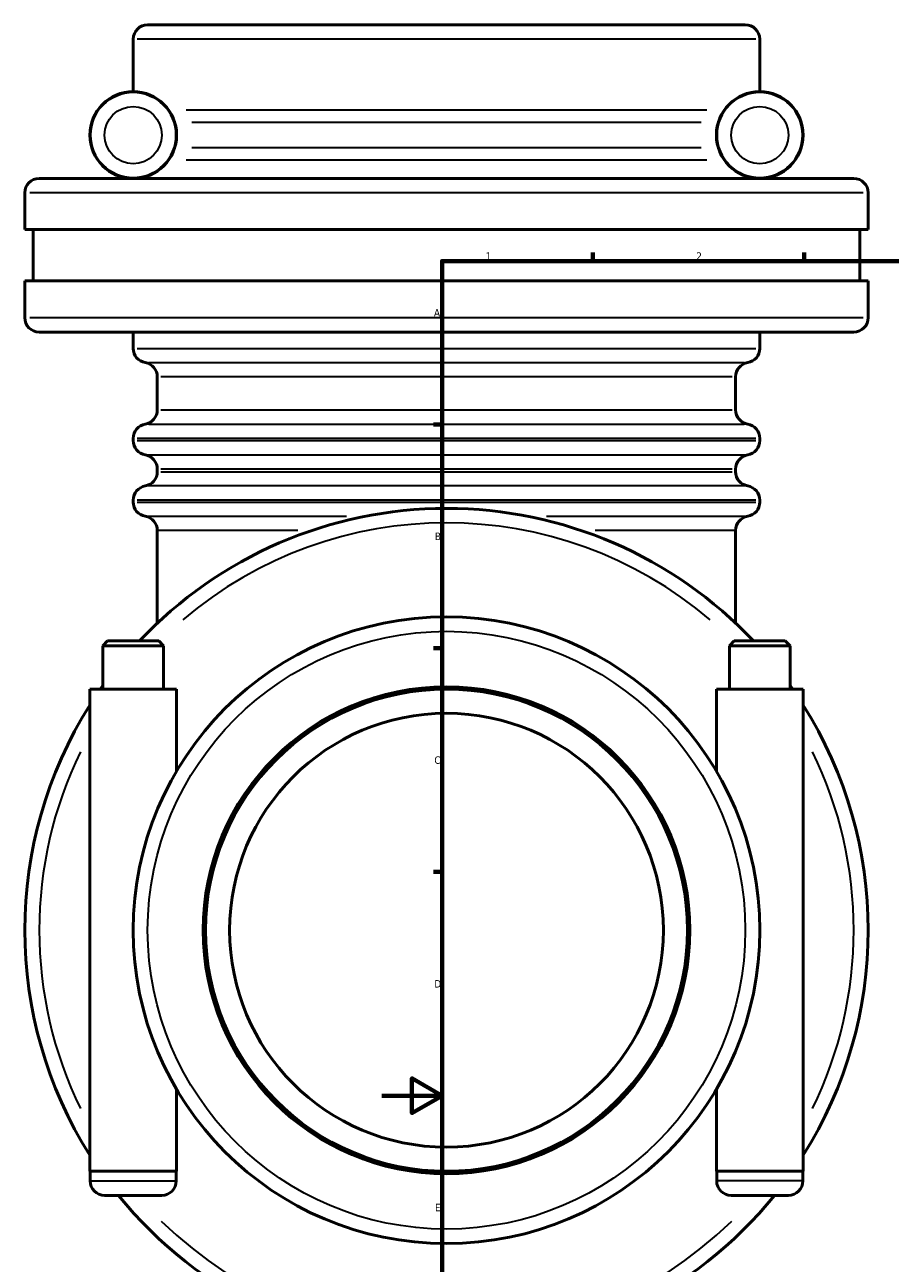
# Model space of a CAD drawing. Header units: millimetres. Extents: x -119 to 1313, y -331 to 1658.
# Tile 3 of 12: x -119 to 169, y 241 to 652. Entities that reach past the tile are written whole.
import ezdxf

# ---------------------------------------------------------------- set-up
doc = ezdxf.new("R2010")
doc.units = ezdxf.units.MM
for name, color, linetype, lineweight in [('Border (ISO)', 7, 'Continuous', 70), ('Visible (ISO)', 7, 'Continuous', 50), ('Visible Narrow (ISO)', 7, 'Continuous', 35)]:
    doc.layers.add(name, color=color, linetype=linetype, lineweight=lineweight)
doc.styles.add('Note Text (ISO)', font='tahoma.ttf')

# ---------------------------------------------------------------- blocks, each defined once
blk = doc.blocks.new('Borders Default Border')
at = {"layer": 'Border (ISO)'}
for p, q in [((70.08, 574), (70.08, 576.9)), ((140.17, 574), (140.17, 576.9)), ((20, 519.75), (17.1, 519.75)), ((20, 445.5), (17.1, 445.5)), ((20, 371.25), (17.1, 371.25))]:
    blk.add_line(p, q, dxfattribs=at)
at = {"layer": 'Border (ISO)', "flags": 128}
for points in [[(20, 20), (20, 574), (821, 574), (821, 20), (20, 20)], [(0, 297), (20, 297), (10, 302.77), (10, 291.23), (20, 297)]]:
    blk.add_lwpolyline(points, dxfattribs=at)
at = {"layer": 'Border (ISO)', "color": 232, "true_color": 0xca0064, "char_height": 2.5, "attachment_point": 7, "style": 'Note Text (ISO)'}
for s, insert in [('1', (34.48, 574.4)), ('2', (104.37, 574.4)), ('A', (17.29, 555.62)), ('B', (17.59, 481.38)), ('C', (17.43, 407.08)), ('D', (17.43, 332.88)), ('E', (17.64, 258.63))]:
    blk.add_mtext(s, dxfattribs=dict(at, insert=insert))

msp = doc.modelspace()

# ---------------------------------------------------------------- linework, layer by layer
at = {"layer": 'Visible (ISO)'}
for p, q in [((-77.741, 652.427), (120.659, 652.427)), ((-82.541, 630.227), (-82.541, 647.627)), ((125.459, 630.227), (125.459, 647.627)), ((-113.741, 601.427), (156.659, 601.427)), ((-118.541, 584.427), (-118.541, 596.627)), ((161.459, 584.427), (161.459, 596.627)), ((161.459, 584.427), (-118.541, 584.427)), ((-115.741, 567.427), (-115.741, 584.427)), ((158.659, 567.427), (158.659, 584.427)), ((161.459, 567.427), (-118.541, 567.427)), ((-118.541, 555.227), (-118.541, 567.427)), ((161.459, 555.227), (161.459, 567.427)), ((156.659, 550.427), (-113.741, 550.427)), ((-82.541, 545.027), (-82.541, 550.427)), ((125.459, 545.027), (125.459, 550.427)), ((-74.541, 524.627), (-74.541, 535.562)), ((117.459, 524.627), (117.459, 535.562)), ((-82.541, 514.427), (-82.541, 515.162)), ((125.459, 514.427), (125.459, 515.162)), ((-74.541, 504.093), (-74.541, 504.962)), ((117.459, 504.093), (117.459, 504.962)), ((-82.541, 494.027), (-82.541, 494.627)), ((125.459, 494.027), (125.459, 494.627)), ((-74.541, 453.829), (-74.541, 484.562)), ((117.459, 453.829), (117.459, 484.562)), ((-91.021, 447.927), (-92.621, 446.327)), ((-72.461, 446.327), (-92.621, 446.327)), ((-92.621, 431.927), (-92.621, 446.327)), ((-91.021, 447.927), (-74.061, 447.927)), ((-74.061, 447.927), (-72.461, 446.327)), ((-72.461, 431.927), (-72.461, 446.327)), ((116.979, 447.927), (115.379, 446.327)), ((115.379, 446.327), (135.539, 446.327)), ((115.379, 446.327), (115.379, 431.927)), ((133.939, 447.927), (116.979, 447.927)), ((133.939, 447.927), (135.539, 446.327)), ((135.539, 446.327), (135.539, 431.927)), ((-68.141, 431.927), (-96.941, 431.927)), ((-96.941, 271.927), (-96.941, 431.927)), ((-68.141, 404.727), (-68.141, 431.927)), ((111.059, 431.927), (139.859, 431.927)), ((111.059, 431.927), (111.059, 404.727)), ((139.859, 431.927), (139.859, 271.927)), ((-68.141, 271.927), (-68.141, 299.127)), ((111.059, 299.127), (111.059, 271.927)), ((-96.941, 271.927), (-68.141, 271.927)), ((-96.841, 271.927), (-96.841, 268.727)), ((-68.241, 271.927), (-68.241, 268.727)), ((139.859, 271.927), (111.059, 271.927)), ((111.159, 268.727), (111.159, 271.927)), ((139.759, 268.727), (139.759, 271.927)), ((-73.041, 263.927), (-92.041, 263.927)), ((115.959, 263.927), (134.959, 263.927))]:
    msp.add_line(p, q, dxfattribs=at)
for centre, radius in [((-82.541, 615.827), 14.4), ((-82.541, 615.827), 14.3), ((125.459, 615.827), 14.4), ((125.459, 615.827), 14.3), ((21.459, 351.927), 104), ((21.459, 351.927), 80.8), ((21.459, 351.927), 80), ((21.459, 351.927), 72)]:
    msp.add_circle(centre, radius, dxfattribs=at)
for centre, radius, start, end in [((-77.741, 647.627), 4.8, 90, 180), ((120.659, 647.627), 4.8, 0, 90), ((-113.741, 596.627), 4.8, 90, 180), ((156.659, 596.627), 4.8, 0, 90), ((-113.741, 555.227), 4.8, 180, 270), ((156.659, 555.227), 4.8, 270, 0), ((-77.741, 545.027), 4.8, 180, 260.40593), ((120.659, 545.027), 4.8, 279.59407, 0), ((-79.341, 535.562), 4.8, 0, 80.40593), ((122.259, 535.562), 4.8, 99.59407, 180), ((-79.341, 524.627), 4.8, 279.59407, 0), ((122.259, 524.627), 4.8, 180, 260.40593), ((-77.741, 515.162), 4.8, 99.59407, 180), ((120.659, 515.162), 4.8, 0, 80.40593), ((-77.741, 514.427), 4.8, 180, 260.40593), ((120.659, 514.427), 4.8, 279.59407, 0), ((-79.341, 504.962), 4.8, 0, 80.40593), ((122.259, 504.962), 4.8, 99.59407, 180), ((-79.341, 504.093), 4.8, 279.59407, 0), ((122.259, 504.093), 4.8, 180, 260.40593), ((-77.741, 494.627), 4.8, 99.59407, 180), ((120.659, 494.627), 4.8, 0, 80.40593), ((-77.741, 494.027), 4.8, 180, 260.40593), ((120.659, 494.027), 4.8, 279.59407, 0), ((21.459, 351.927), 140, 43.29181, 136.70819), ((-79.341, 484.562), 4.8, 0, 80.40593), ((122.259, 484.562), 4.8, 99.59407, 180), ((21.459, 351.927), 140, 144.57324, 145.1501), ((21.459, 351.927), 140, 34.8499, 35.42676), ((21.459, 351.927), 140, 147.74855, 212.25145), ((21.459, 351.927), 140, 327.74855, 32.25145), ((-92.041, 268.727), 4.8, 180, 270), ((-73.041, 268.727), 4.8, 270, 0), ((115.959, 268.727), 4.8, 180, 270), ((134.959, 268.727), 4.8, 270, 0), ((21.459, 351.927), 140, 218.9448, 321.0552)]:
    msp.add_arc(centre, radius, start, end, dxfattribs=at)
at = {"layer": 'Visible Narrow (ISO)'}
for p, q in [((124.178, 647.627), (-81.261, 647.627)), ((-65.007, 624.141), (107.924, 624.141)), ((106.036, 619.984), (-63.119, 619.984)), ((-63.119, 611.67), (106.036, 611.67)), ((107.924, 607.514), (-65.007, 607.514)), ((159.735, 596.627), (-116.818, 596.627)), ((-116.818, 555.227), (159.735, 555.227)), ((-81.261, 545.027), (124.178, 545.027)), ((-77.31, 540.295), (120.227, 540.295)), ((116.277, 535.562), (-73.36, 535.562)), ((-73.36, 524.627), (116.277, 524.627)), ((-77.31, 519.895), (120.227, 519.895)), ((124.178, 515.162), (-81.261, 515.162)), ((-81.261, 514.427), (124.178, 514.427)), ((-77.31, 509.695), (120.227, 509.695)), ((116.277, 504.962), (-73.36, 504.962)), ((-73.36, 504.093), (116.277, 504.093)), ((120.227, 499.36), (-77.31, 499.36)), ((124.178, 494.627), (-81.261, 494.627)), ((-81.261, 494.027), (124.178, 494.027)), ((-78.331, 489.295), (-11.748, 489.295)), ((54.665, 489.295), (121.248, 489.295)), ((-27.892, 484.562), (-74.4, 484.562)), ((117.317, 484.562), (70.809, 484.562)), ((-96.665, 268.727), (-68.418, 268.727)), ((139.582, 268.727), (111.335, 268.727))]:
    msp.add_line(p, q, dxfattribs=at)
for centre, radius in [((-82.541, 615.827), 9.5), ((125.459, 615.827), 9.5), ((21.459, 351.927), 99.2)]:
    msp.add_circle(centre, radius, dxfattribs=at)
for start, end in [(49.62945, 130.37055), (154.01937, 205.98063), (334.01937, 25.98063), (225.5477, 314.4523)]:
    msp.add_arc((21.459, 351.927), 135.2, start, end, dxfattribs=at)

# ---------------------------------------------------------------- block references
msp.add_blockref('Borders Default Border', (0, 0))

doc.saveas('drawing.dxf')
